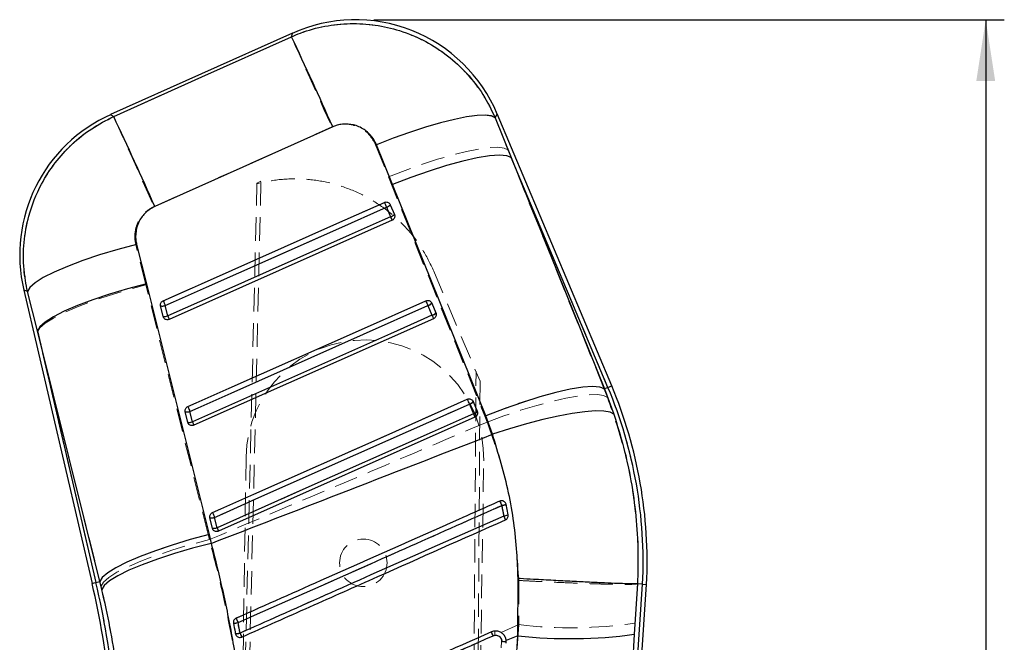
# Model space of a CAD drawing. Header units: millimetres. Extents: x 37 to 389, y 20 to 288.
# Tile 16 of 20: x 163 to 216, y 249 to 283. Entities that reach past the tile are written whole.
import ezdxf

# ---------------------------------------------------------------- set-up
doc = ezdxf.new("R2010")
doc.units = ezdxf.units.MM
doc.linetypes.add('HIDDEN', pattern=[1.905, 1.27, -0.635])
doc.layers.add('FORMATO', color=179, linetype='Continuous')
doc.styles.add('SLDTEXTSTYLE0', font='TXT', dxfattribs={"width": 0.75})
doc.dimstyles.new('SLDDIMSTYLE1', dxfattribs={"dimtxt": 3.5, "dimasz": 3.302, "dimexe": 0, "dimexo": 0.0625, "dimgap": 0.875, "dimtad": 1, "dimdec": 0, "dimlfac": 1.25, "dimrnd": 1e-09, "dimzin": 12, "dimdsep": 46, "dimtxsty": 'SLDTEXTSTYLE0', "dimsah": 1, "dimcen": 0.09, "dimadec": 0, "dimazin": 3, "dimtfac": 1, "dimtdec": 0, "dimtofl": 0, "dimtmove": 0, "dimatfit": 3, "dimfxl": 0, "dimfrac": 2, "dimtolj": 1, "dimtzin": 12, "dimarcsym": 0})

# ---------------------------------------------------------------- blocks, each defined once
blk = doc.blocks.new('_D_2')
at = {"layer": 'FORMATO'}
for p, q in [((182.514, 282.582), (216.463, 282.582)), ((215.463, 282.582), (215.463, 131.434)), ((179.526, 131.434), (216.463, 131.434))]:
    blk.add_line(p, q, dxfattribs=at)
for points in [[(215.463, 282.582), (214.955, 279.28), (215.971, 279.28)], [(215.463, 131.434), (215.971, 134.736), (214.955, 134.736)]]:
    blk.add_solid(points, dxfattribs=at)
at = {"layer": 'FORMATO', "insert": (210.951, 201.182), "char_height": 3.5, "attachment_point": 1, "rotation": 90, "style": 'SLDTEXTSTYLE0'}
blk.add_mtext('189', dxfattribs=at)

msp = doc.modelspace()

# ---------------------------------------------------------------- linework, layer by layer
at = {"color": 7, "linetype": 'Continuous', "lineweight": 25}
for p, q in [((178.129544, 281.859209), (168.330056, 277.471676)), ((195.315615, 262.871041), (189.146914, 277.515163)), ((189.04322, 277.302601), (189.904421, 275.158133)), ((183.513885, 273.70589), (182.647776, 275.847604)), ((189.904421, 275.158133), (194.922111, 262.70528)), ((195.115716, 262.786832), (189.904421, 275.158133)), ((188.534581, 261.256113), (183.513885, 273.70589)), ((183.394016, 272.624566), (183.613718, 272.103002)), ((183.185249, 272.490968), (183.404944, 271.969404)), ((183.613718, 272.103002), (183.622143, 272.079637)), ((183.487905, 271.786585), (171.486649, 266.451707)), ((169.728533, 270.485522), (170.255399, 268.373241)), ((170.255399, 268.373241), (173.63019, 254.867317)), ((163.648367, 268.03241), (167.330384, 252.234252)), ((164.382439, 265.838411), (163.852844, 267.949595)), ((185.62622, 267.325439), (185.845923, 266.803887)), ((171.151086, 266.617288), (171.020315, 267.178383)), ((171.403758, 266.634347), (171.272996, 267.19543)), ((185.417391, 267.191806), (185.637089, 266.670241)), ((185.845923, 266.803887), (185.854466, 266.780128)), ((171.170663, 266.56368), (171.151086, 266.617288)), ((185.720105, 266.487481), (172.815303, 260.750951)), ((167.752627, 252.33266), (164.382439, 265.838411)), ((164.382439, 265.838411), (167.541634, 252.283486)), ((195.115716, 262.786832), (194.922111, 262.70528)), ((194.922111, 262.70528), (195.428381, 261.347916)), ((187.858423, 262.026324), (188.078126, 261.504771)), ((172.479733, 260.916545), (172.348962, 261.477639)), ((172.732334, 260.93358), (172.601569, 261.494674)), ((187.64955, 261.892667), (187.869249, 261.371102)), ((188.078126, 261.504771), (188.086747, 261.480739)), ((172.499125, 260.863306), (172.479733, 260.916545)), ((187.952305, 261.188366), (174.143957, 255.050184)), ((188.899953, 260.264268), (188.534581, 261.256113)), ((189.626265, 256.497397), (189.616635, 256.531872)), ((189.73399, 255.924024), (189.626265, 256.497397)), ((173.808383, 255.215802), (173.677611, 255.776884)), ((174.060936, 255.232825), (173.930169, 255.793919)), ((173.827648, 255.162801), (173.808383, 255.215802)), ((173.63019, 254.867317), (173.746508, 254.392471)), ((190.268844, 249.420305), (190.271651, 252.501985)), ((167.541634, 252.283486), (167.752627, 252.33266)), ((167.855905, 251.914491), (167.752627, 252.33266)), ((194.070418, 206.105568), (197.196121, 252.186229)), ((194.172002, 210.808309), (196.979577, 252.199014)), ((196.707169, 252.215078), (196.53372, 249.499991)), ((196.707303, 252.215078), (196.707169, 252.215078)), ((196.979577, 252.199014), (196.707303, 252.215078)), ((196.979577, 252.199014), (197.196121, 252.186229)), ((175.055533, 249.52999), (175.073123, 249.474671)), ((190.268844, 249.420305), (189.634363, 249.161746)), ((196.53372, 249.499991), (194.172002, 210.808309)), ((189.385855, 249.109521), (189.383064, 249.059328)), ((189.633399, 249.027582), (189.63609, 249.07802)), ((189.63609, 249.07802), (189.634363, 249.161746))]:
    msp.add_line(p, q, dxfattribs=at)
at = {"color": 7, "linetype": 'HIDDEN', "lineweight": 18}
for p, q in [((189.728037, 275.576856), (189.039167, 277.294292)), ((170.667561, 272.523095), (180.243246, 276.808335)), ((182.599456, 275.840332), (183.291871, 274.124553)), ((189.728037, 275.576856), (195.115716, 262.786832)), ((194.91261, 262.701275), (189.728037, 275.576856)), ((174.481434, 202.122947), (176.207654, 273.753872)), ((174.719813, 202.119281), (176.427491, 273.890032)), ((176.208572, 273.791995), (176.427491, 273.890032)), ((183.291871, 274.124553), (188.477359, 261.249938)), ((183.613642, 272.10324), (183.39394, 272.624805)), ((183.406664, 271.969428), (183.186963, 272.490992)), ((183.619499, 272.087862), (183.613642, 272.10324)), ((183.487905, 271.786585), (183.406664, 271.969428)), ((170.226868, 268.303551), (169.684354, 270.481779)), ((185.702772, 269.121828), (185.734395, 269.046762)), ((185.734395, 269.046762), (188.226325, 263.131072)), ((163.85137, 267.950191), (164.397684, 265.773)), ((173.583522, 254.863252), (170.226868, 268.303551)), ((185.845844, 266.804137), (185.626141, 267.325689)), ((171.020466, 267.178085), (171.151237, 266.617002)), ((171.274661, 267.195584), (171.40543, 266.63449)), ((185.638847, 266.670301), (185.419146, 267.191865)), ((185.851737, 266.78864), (185.845844, 266.804137)), ((171.151237, 266.617002), (171.17502, 266.555526)), ((171.486649, 266.451707), (171.40543, 266.63449)), ((167.541634, 252.283486), (164.397684, 265.773)), ((164.397684, 265.773), (167.75299, 252.332749)), ((187.581434, 201.921617), (188.010163, 263.644221)), ((188.226325, 263.131072), (187.819813, 201.917951)), ((195.115716, 262.786832), (194.91261, 262.701275)), ((195.08972, 262.254026), (194.91261, 262.701275)), ((188.078045, 261.505022), (187.858342, 262.026586)), ((172.349117, 261.477341), (172.479889, 260.916247)), ((172.603291, 261.494829), (172.734061, 260.933735)), ((187.871037, 261.371185), (187.651336, 261.89275)), ((188.083964, 261.489453), (188.078045, 261.505022)), ((172.479889, 260.916247), (172.503614, 260.854866)), ((188.477359, 261.249938), (188.605195, 260.923078)), ((175.626243, 259.041538), (174.751415, 202.118795)), ((187.549903, 201.9221), (188.424731, 258.844843)), ((189.288896, 256.671288), (189.313509, 256.677808)), ((173.67777, 255.776586), (173.808542, 255.215492)), ((173.93193, 255.794074), (174.0627, 255.23298)), ((173.808542, 255.215492), (173.832228, 255.154183)), ((173.649876, 254.594614), (173.583522, 254.863252)), ((167.541634, 252.283486), (167.75299, 252.332749)), ((167.75299, 252.332749), (167.811939, 252.096178)), ((190.308141, 252.39897), (190.315279, 250.01901)), ((196.979577, 252.199014), (194.197989, 211.191442)), ((196.573875, 250.096669), (196.707789, 252.215)), ((189.359982, 249.595626), (190.315279, 250.01901)), ((175.080428, 249.459978), (175.055545, 249.529978)), ((189.032737, 249.45059), (188.92932, 249.423768))]:
    msp.add_line(p, q, dxfattribs=at)
at = {"color": 7, "linetype": 'HIDDEN', "lineweight": 18, "flags": 128}
for points in [[(178.068941, 281.661381), (173.242889, 279.50051), (168.494089, 277.374234)], [(178.129544, 281.859209), (178.122589, 281.8365), (178.068941, 281.661381)], [(178.068941, 281.661381), (178.137098, 281.5097), (178.275021, 281.202187), (178.47898, 280.747153), (178.743458, 280.156913), (179.0613, 279.447415), (179.423908, 278.637876), (179.821476, 277.750184), (180.243246, 276.808347)], [(168.494089, 277.374234), (168.348225, 277.460887), (168.330056, 277.471676)], [(168.494089, 277.374234), (168.562239, 277.222576), (168.700117, 276.915171), (168.903995, 276.460316), (169.168362, 275.870325), (169.486069, 275.161149), (169.848529, 274.351945), (170.245941, 273.464598), (170.667561, 272.523095)], [(189.039167, 277.294292), (188.834678, 277.396204), (188.501597, 277.439739), (188.047353, 277.423932), (187.482084, 277.349152), (186.818404, 277.217045), (186.071124, 277.030577), (185.256919, 276.793899), (184.393958, 276.512303), (183.501498, 276.192059), (182.599456, 275.840332)], [(189.039167, 277.294292), (189.134476, 277.489664), (189.146914, 277.515163)], [(183.291871, 274.124553), (184.190362, 274.473729), (185.079428, 274.791743), (185.939404, 275.071563), (186.751268, 275.306978), (187.497064, 275.492813), (188.160295, 275.624921), (188.72629, 275.700416), (189.182533, 275.717606), (189.518928, 275.676109), (189.728037, 275.576856)], [(183.072197, 272.749092), (182.627001, 272.551193), (180.846221, 271.759584), (173.723098, 268.593158), (171.159877, 267.453732)], [(183.186963, 272.490992), (183.167829, 272.534039), (183.148749, 272.576954), (183.130441, 272.618141), (183.113594, 272.656026), (183.098842, 272.689202), (183.08674, 272.716405), (183.077746, 272.736623), (183.072197, 272.749092)], [(183.186963, 272.490992), (182.741768, 272.293081), (180.960991, 271.501472), (173.837879, 268.335023), (171.274661, 267.195584)], [(171.40543, 266.63449), (171.850624, 266.832401), (173.631402, 267.624011), (180.754515, 270.79046), (183.406664, 271.969428)], [(163.85137, 267.950191), (163.971546, 268.168559), (164.253911, 268.419733), (164.691063, 268.697121), (165.27154, 268.993475), (165.980124, 269.301011), (166.798238, 269.611659), (167.704435, 269.917288), (168.674955, 270.209887), (169.684354, 270.481779)], [(163.648367, 268.03241), (163.67077, 268.023338), (163.85137, 267.950191)], [(164.397684, 265.773), (164.524647, 265.992083), (164.811787, 266.243579), (165.251658, 266.520979), (165.832849, 266.817071), (166.540286, 267.124178), (167.355618, 267.434349), (168.257698, 267.739513), (169.223129, 268.031778), (170.226868, 268.303551)], [(171.274661, 267.195584), (171.255528, 267.238631), (171.236448, 267.281546), (171.218139, 267.322733), (171.201289, 267.36063), (171.186535, 267.393806), (171.17443, 267.421021), (171.165431, 267.441251), (171.159877, 267.453732)], [(185.304394, 267.449989), (184.859198, 267.252078), (183.078418, 266.46048), (175.955293, 263.294055), (172.488526, 261.752977)], [(185.419146, 267.191865), (185.400013, 267.234912), (185.380932, 267.277827), (185.362624, 267.319014), (185.345779, 267.35691), (185.33103, 267.390086), (185.318931, 267.41729), (185.30994, 267.437508), (185.304394, 267.449989)], [(185.419146, 267.191865), (184.973952, 266.993966), (183.193172, 266.202357), (176.070056, 263.035907), (172.603291, 261.494829)], [(172.734061, 260.933735), (173.179256, 261.131634), (174.960035, 261.923244), (182.083152, 265.089693), (185.638847, 266.670301)], [(185.720105, 266.487481), (185.718615, 266.490831), (185.714185, 266.500809), (185.706949, 266.517093), (185.697124, 266.539194), (185.68501, 266.566446), (185.670968, 266.598036), (185.655425, 266.633012), (185.638847, 266.670301)], [(188.477359, 261.249938), (189.375743, 261.59903), (190.264686, 261.916949), (191.124532, 262.19665), (191.936267, 262.431957), (192.681939, 262.617674), (193.345062, 262.749686), (193.910969, 262.825074), (194.367144, 262.842169), (194.703505, 262.8006), (194.91261, 262.701275)], [(195.315615, 262.871041), (195.303116, 262.865772), (195.265619, 262.849977), (195.203141, 262.823655), (195.115716, 262.786832)], [(187.536591, 262.150874), (187.091396, 261.952974), (185.310615, 261.161365), (178.18749, 257.99494), (173.817176, 256.052222)], [(187.536591, 262.150874), (187.542135, 262.138405), (187.551125, 262.118175), (187.563222, 262.090971), (187.57797, 262.057783), (187.594814, 262.019899), (187.613121, 261.978712), (187.632201, 261.935796), (187.651336, 261.89275)], [(188.605195, 260.923078), (189.512577, 261.255493), (190.410275, 261.556937), (191.278341, 261.820736), (192.097486, 262.041011), (192.849506, 262.212875), (193.517698, 262.332513), (194.087208, 262.397256), (194.545386, 262.405672), (194.882051, 262.357571), (195.08972, 262.254026)], [(172.603291, 261.494829), (172.584158, 261.537876), (172.565078, 261.580791), (172.54677, 261.621978), (172.529923, 261.659875), (172.515171, 261.693051), (172.503071, 261.720266), (172.494076, 261.740496), (172.488526, 261.752977)], [(187.651336, 261.89275), (187.206139, 261.694851), (185.42536, 260.903241), (178.30224, 257.736804), (173.93193, 255.794074)], [(172.815303, 260.750951), (172.813813, 260.754301), (172.809383, 260.764267), (172.80215, 260.780551), (172.792327, 260.802653), (172.780215, 260.829904), (172.766177, 260.861482), (172.750636, 260.896446), (172.734061, 260.933735)], [(174.0627, 255.23298), (174.507895, 255.430879), (176.288675, 256.222489), (183.411794, 259.388926), (187.871037, 261.371185)], [(187.871037, 261.371185), (187.887614, 261.333897), (187.903158, 261.298921), (187.917201, 261.267342), (187.929317, 261.240079), (187.939143, 261.217978), (187.94638, 261.201694), (187.950813, 261.191728), (187.952305, 261.188366)], [(173.817176, 256.052222), (173.822723, 256.039741), (173.831716, 256.019511), (173.843814, 255.992295), (173.858564, 255.959108), (173.875409, 255.921223), (173.893716, 255.880036), (173.912796, 255.837109), (173.93193, 255.794074)], [(174.0627, 255.23298), (174.079276, 255.195691), (174.094818, 255.160727), (174.108858, 255.129137), (174.120972, 255.101885), (174.130797, 255.079796), (174.138033, 255.063512), (174.142464, 255.053546), (174.143957, 255.050184)], [(167.75299, 252.332749), (167.879997, 252.551802), (168.167224, 252.803286), (168.607219, 253.080668), (169.188568, 253.37676), (169.896185, 253.683867), (170.711713, 253.994038), (171.613992, 254.299214), (172.579613, 254.591479), (173.583522, 254.863252)], [(167.811939, 252.096178), (167.939968, 252.314284), (168.228185, 252.563967), (168.669123, 252.838763), (169.251354, 253.131547), (169.959792, 253.434732), (170.776079, 253.740468), (171.679061, 254.040816), (172.64534, 254.328015), (173.649876, 254.594614)], [(167.541634, 252.283486), (167.449245, 252.261951), (167.383222, 252.246567), (167.343595, 252.237328), (167.330384, 252.234252)]]:
    msp.add_lwpolyline(points, dxfattribs=at)
at = {"color": 7, "linetype": 'Continuous', "lineweight": 25, "flags": 128}
for points in [[(168.49467, 277.373888), (173.242091, 279.502573), (178.070881, 281.667711)], [(189.04322, 277.302601), (188.841926, 277.402379), (188.512787, 277.444222), (188.063098, 277.427175), (187.502829, 277.351632), (186.844403, 277.219274), (186.102416, 277.033033), (185.293319, 276.797034), (184.435051, 276.516511), (183.546636, 276.197674), (182.647776, 275.847604)], [(180.289557, 276.813461), (175.45931, 274.651851), (170.710445, 272.526648)], [(189.904421, 275.158133), (189.666554, 275.261964), (189.273759, 275.295009), (188.736663, 275.256386), (188.0698, 275.14713), (187.291213, 274.9702), (186.421969, 274.730375), (185.485587, 274.434151), (184.507404, 274.089553), (183.513885, 273.70589)], [(171.159544, 267.45372), (171.60473, 267.65162), (173.385471, 268.443217), (180.508439, 271.609595), (183.071854, 272.749116)], [(171.272996, 267.19543), (171.718179, 267.393341), (173.498911, 268.18495), (180.621841, 271.351423), (183.185249, 272.490968)], [(183.404944, 271.969404), (182.959762, 271.771505), (181.179028, 270.979883), (174.056099, 267.813422), (171.403758, 266.634347)], [(169.728533, 270.485522), (168.713789, 270.213546), (167.737268, 269.920566), (166.824791, 269.614341), (166.000488, 269.302954), (165.286156, 268.994655), (164.700683, 268.697586), (164.259551, 268.419602), (163.974425, 268.168058), (163.852844, 267.949595)], [(170.255399, 268.373241), (169.246003, 268.101372), (168.274272, 267.808714), (167.365643, 267.502942), (166.543902, 267.192032), (165.830559, 266.88415), (165.244289, 266.587343), (164.800438, 266.309371), (164.510626, 266.057529), (164.382439, 265.838411)], [(172.488182, 261.752965), (172.933367, 261.950864), (174.714106, 262.74245), (181.837063, 265.908816), (185.304044, 267.449989)], [(172.601569, 261.494674), (173.046752, 261.692574), (174.827485, 262.484183), (181.950416, 265.650608), (185.417391, 267.191806)], [(185.637089, 266.670241), (185.191905, 266.472342), (183.411173, 265.680744), (176.28824, 262.514319), (172.732334, 260.93358)], [(194.922111, 262.70528), (194.684265, 262.80935), (194.291619, 262.842681), (193.754787, 262.804391), (193.088279, 262.695505), (192.310119, 262.518956), (191.441342, 262.279536), (190.505437, 261.983707), (189.527705, 261.639454), (188.534581, 261.256113)], [(173.816826, 256.05221), (174.26201, 256.250109), (176.042747, 257.041695), (183.165696, 260.208049), (187.536234, 262.150874)], [(173.930169, 255.793919), (174.375352, 255.991819), (176.156085, 256.783416), (183.279016, 259.949805), (187.64955, 261.892667)], [(195.428381, 261.347916), (195.22583, 261.457445), (194.892112, 261.516823), (194.434644, 261.524739), (193.863592, 261.481025), (193.191651, 261.386635), (192.433748, 261.243679), (191.606725, 261.05534), (190.728968, 260.825791), (189.819976, 260.560133), (188.899953, 260.264268)], [(187.869249, 261.371102), (187.424066, 261.173203), (185.643334, 260.381605), (178.520402, 257.215216), (174.060936, 255.232825)], [(173.63019, 254.867317), (172.620216, 254.595461), (171.647837, 254.302802), (170.738529, 253.997006), (169.916121, 253.686096), (169.202158, 253.378203), (168.61535, 253.081401), (168.171071, 252.803471), (167.880963, 252.551695), (167.752627, 252.33266)], [(173.746508, 254.392471), (172.735422, 254.129793), (171.761876, 253.846123), (170.851326, 253.548875), (170.027578, 253.245815), (169.312171, 252.944865), (168.723809, 252.653899), (168.277875, 252.380528), (167.986031, 252.131893), (167.855905, 251.914491)]]:
    msp.add_lwpolyline(points, dxfattribs=at)
at = {"color": 8, "linetype": 'Continuous', "lineweight": 25, "flags": 128}
for points in [[(178.070881, 281.667711), (178.123236, 281.83861), (178.129544, 281.859209)], [(168.330056, 277.471676), (168.348418, 277.460768), (168.49467, 277.373888)], [(189.146914, 277.515163), (189.135829, 277.492442), (189.04322, 277.302601)], [(163.852844, 267.949595), (163.671262, 268.023135), (163.648367, 268.03241)], [(195.115716, 262.786832), (195.203141, 262.823655), (195.265619, 262.849977), (195.303116, 262.865772), (195.315615, 262.871041)], [(167.330384, 252.234252), (167.343595, 252.237328), (167.383222, 252.246567), (167.449245, 252.261951), (167.541634, 252.283486)]]:
    msp.add_lwpolyline(points, dxfattribs=at)
at = {"color": 7, "linetype": 'HIDDEN', "lineweight": 18}
msp.add_circle((181.939433, 253.34385), 1.28, dxfattribs=at)
at = {"color": 7, "linetype": 'Continuous', "lineweight": 25}
for centre, radius, start, end in [((181.514075, 274.299899), 8.2824, 22.7648068, 114.3180425), ((-29.066903, 184.059463), 228.983475, 23.89542148, 25.23092826), ((171.714586, 269.912371), 8.2824, 113.948236, 193.2426616), ((-37.773187, 180.154449), 228.030805, 23.89654722, 25.23572879), ((198.262881, 279.268), 16.530673, 203.2254907, 204.2027666), ((183.085512, 272.876736), 0.398453, 284.4959302, 320.7375424), ((183.305188, 272.355218), 0.398502, 284.4968585, 320.7347574), ((190.067685, 274.882624), 7.271793, 203.6168989, 205.1987899), ((186.286135, 273.943897), 16.460138, 203.2221119, 204.204112), ((199.833025, 273.6745), 15.806197, 203.191275, 204.2133947), ((185.317575, 267.577773), 0.398666, 284.4996794, 320.732124), ((171.118906, 267.598227), 0.431265, 256.7847799, 290.9343474), ((185.537307, 267.056144), 0.398595, 284.4973323, 320.7379982), ((171.249647, 267.037215), 0.431339, 256.7911824, 290.9335991), ((177.956286, 269.498056), 7.150975, 203.6071926, 205.2142751), ((191.976666, 269.439664), 6.918088, 203.5979486, 205.2604626), ((172.856703, 253.410427), 24.153274, 357.1251157, 22.8428109), ((172.856703, 253.410427), 24.370185, 357.1205811, 22.8428109), ((201.593208, 268.165895), 15.289833, 203.1662284, 204.2229025), ((187.549768, 262.278638), 0.398661, 284.4949736, 320.7353463), ((172.447534, 261.897382), 0.431162, 256.7841765, 290.9318147), ((186.905437, 267.927961), 15.683999, 203.1857377, 204.2162387), ((187.769383, 261.75719), 0.398795, 284.502278, 320.7315684), ((172.578297, 261.336344), 0.431215, 256.7868532, 290.9293195), ((179.041549, 263.689708), 6.884943, 203.5977113, 205.267073), ((194.02558, 264.059), 6.71753, 203.5864212, 205.2985315), ((218.69957, 269.5156), 32.093141, 203.5925515, 204.0620712), ((189.306784, 257.1672), 0.742095, 276.8416086, 295.5001533), ((173.77616, 256.196526), 0.431058, 256.7841535, 290.9333581), ((187.803489, 262.035839), 15.212842, 203.1617056, 204.2240571), ((189.40664, 256.749458), 0.887974, 276.0677178, 291.6322681), ((216.398065, 267.752796), 29.406868, 203.8411792, 204.282662), ((173.906963, 255.635212), 0.43084, 256.7729381, 290.9393026), ((180.206738, 257.916246), 6.706089, 203.5873663, 205.3015294), ((121.078166, 241.45442), 47.491815, 359.1203525, 13.1195083), ((121.078166, 241.45442), 47.708726, 359.1209337, 13.1195083), ((221.679721, 270.841541), 50.892833, 203.7258565, 204.0174512), ((174.944606, 251.10798), 1.011578, 270.1763233, 284.2209472), ((175.00377, 250.79341), 1.264481, 272.3461408, 283.5361132), ((236.473543, 276.672982), 66.911354, 203.90033409, 204.09809892), ((178.628834, 244.902412), 11.24923, 23.6837108, 24.8341044), ((193.080552, 274.675905), 25.411632, 263.647414, 277.8100431), ((189.398606, 248.201166), 0.908444, 74.8457747, 90.8042615)]:
    msp.add_arc(centre, radius, start, end, dxfattribs=at)
at = {"color": 7, "linetype": 'HIDDEN', "lineweight": 18}
for centre, radius, start, end in [((183.091968, 272.864906), 0.385792, 284.2546639, 321.5113417), ((183.31156, 272.343514), 0.385986, 284.2640846, 321.5015448), ((185.324008, 267.56602), 0.386061, 284.2665295, 321.4996167), ((171.11874, 267.605507), 0.438575, 257.0514163, 290.8251467), ((185.543753, 267.04437), 0.385967, 284.2633284, 321.5070957), ((171.249545, 267.044195), 0.438359, 257.040409, 290.8308743), ((182.025487, 258.943189), 6.4, 359.1195083, 179.1195083), ((172.856703, 253.410427), 24.153274, 357.1251157, 22.8428109), ((187.556286, 262.266773), 0.385912, 284.2585783, 321.509213), ((172.447418, 261.904467), 0.438291, 257.0393313, 290.8325385), ((187.775878, 261.745381), 0.386106, 284.267995, 321.4994202), ((172.578189, 261.343367), 0.438286, 257.0392407, 290.8326752), ((150.027143, 239.016202), 43.048662, 23.866534, 24.2123277), ((189.275388, 257.324538), 0.898486, 277.6330726, 292.986904), ((189.387465, 256.449272), 0.2436, 11.3934847, 23.4566371), ((173.77608, 256.203459), 0.438047, 257.0308198, 290.8414986), ((189.364753, 256.990087), 1.128196, 276.883157, 289.1038385), ((164.500248, 244.706098), 27.379169, 23.5822717, 24.0637276), ((173.906837, 255.642559), 0.438233, 257.0383471, 290.8340173), ((121.078166, 241.45442), 47.708726, 359.1209337, 13.1195083), ((144.735482, 236.668623), 33.299666, 23.8412184, 24.285682), ((174.931284, 251.18118), 1.084922, 270.8688753, 283.9950092), ((193.150724, 273.739731), 23.889587, 263.1835198, 278.2383001), ((174.983695, 250.901814), 1.373716, 272.9981151, 283.3204691), ((155.037677, 240.50431), 22.196098, 23.4946007, 24.092654), ((177.944626, 244.600502), 11.996975, 23.7057834, 24.7702474), ((191.323164, 249.704967), 2.304509, 180.7751193, 186.3373506), ((189.398604, 248.205794), 0.903999, 74.76985, 90.8257785)]:
    msp.add_arc(centre, radius, start, end, dxfattribs=at)
for points, knots in [([(189.039167, 277.294292), (189.027282, 277.32213), (188.824487, 277.797111), (188.339357, 278.681651), (187.430187, 279.825125), (186.3355, 280.785551), (184.990698, 281.609166), (183.533285, 282.141489), (182.039438, 282.378878), (180.68337, 282.370675), (179.337778, 282.150833), (178.491887, 281.824532), (178.068941, 281.661381)], [0, 0, 0, 0, 0.006913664, 0.117964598, 0.229015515, 0.338921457, 0.44882699, 0.587595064, 0.690334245, 0.793073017, 0.896536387, 1, 1, 1, 1]), ([(168.494089, 277.374234), (168.045791, 277.142713), (167.195381, 276.703522), (166.112797, 275.791185), (165.176478, 274.724395), (164.436474, 273.492547), (163.921412, 272.13954), (163.648763, 270.760997), (163.599964, 269.344622), (163.767568, 268.415004), (163.85137, 267.950191)], [0, 0, 0, 0, 0.132849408, 0.252012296, 0.371175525, 0.506324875, 0.628859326, 0.751394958, 0.875696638, 1, 1, 1, 1]), ([(180.243246, 276.808347), (180.244291, 276.808813), (180.422352, 276.888058), (180.806461, 276.988123), (181.332992, 276.944681), (181.83212, 276.754846), (182.295565, 276.414424), (182.496413, 276.034995), (182.599456, 275.840332)], [0, 0, 0, 0, 0.001201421, 0.204636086, 0.408047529, 0.546677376, 0.767426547, 1, 1, 1, 1]), ([(185.734395, 269.046762), (185.536194, 269.458677), (185.139792, 270.282509), (184.295523, 271.371776), (183.291677, 272.308895), (182.143476, 273.065927), (180.883679, 273.615442), (179.550202, 273.950807), (178.180065, 274.050214), (177.057144, 273.953796), (176.41037, 273.80158), (176.207654, 273.753872)], [0, 0, 0, 0, 0.118259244, 0.236518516, 0.354778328, 0.47303804, 0.591290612, 0.709543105, 0.827782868, 0.94602259, 1, 1, 1, 1]), ([(176.207654, 273.753872), (176.207769, 273.758686), (176.208052, 273.770405), (176.208379, 273.78399), (176.208572, 273.791995)], [0, 0, 0, 0, 0.410818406, 1, 1, 1, 1]), ([(169.684354, 270.481779), (169.683069, 270.487018), (169.634451, 270.685188), (169.605464, 271.095933), (169.742931, 271.59807), (170.001392, 272.033097), (170.300822, 272.334064), (170.570734, 272.473187), (170.667561, 272.523095)], [0, 0, 0, 0, 0.006657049, 0.251811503, 0.497183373, 0.63198472, 0.867979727, 1, 1, 1, 1]), ([(196.708081, 252.215036), (196.724606, 252.888778), (196.75778, 254.241382), (196.564413, 256.612846), (196.096303, 259.327459), (195.427257, 261.272661), (195.08972, 262.254026)], [0, 0, 0, 0, 0.196932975, 0.39536232, 0.694957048, 1, 1, 1, 1]), ([(188.605195, 260.923078), (186.51264, 260.034619), (181.530075, 257.919118), (176.542684, 255.815034), (173.649876, 254.594614)], [0, 0, 0, 0, 0.419975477, 1, 1, 1, 1]), ([(188.605195, 260.923078), (188.897008, 260.093821), (189.485097, 258.422627), (190.112689, 255.560829), (190.238329, 253.528331), (190.308141, 252.39897)], [0, 0, 0, 0, 0.304422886, 0.61350114, 1, 1, 1, 1]), ([(175.08833, 250.36433), (175.236279, 250.430038), (175.977908, 250.759416), (179.094254, 252.14348), (183.679835, 254.180073), (187.671721, 255.953034), (189.288896, 256.671288)], [0, 0, 0, 0, 0.031255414, 0.156675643, 0.658356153, 1, 1, 1, 1]), ([(189.394733, 256.434014), (189.246307, 256.368107), (188.504182, 256.038573), (185.387247, 254.654554), (181.527794, 252.940876), (177.536224, 251.168569), (175.919472, 250.450726), (175.193659, 250.128462)], [0, 0, 0, 0, 0.031355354, 0.156776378, 0.658460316, 0.84667155, 1, 1, 1, 1]), ([(189.499962, 255.870022), (189.479186, 255.987271), (189.445808, 256.175645), (189.408732, 256.363199), (189.394733, 256.434014)], [0, 0, 0, 0, 0.622426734, 1, 1, 1, 1]), ([(189.550719, 256.625249), (189.561181, 256.616689), (189.587346, 256.59528), (189.602088, 256.564632), (189.610935, 256.546237)], [0, 0, 0, 0, 0.399814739, 1, 1, 1, 1]), ([(175.300196, 249.565055), (175.448623, 249.630958), (176.190755, 249.960472), (179.307717, 251.344415), (183.165811, 253.057468), (187.156924, 254.829633), (188.773225, 255.547326), (189.499962, 255.870022)], [0, 0, 0, 0, 0.031358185, 0.156790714, 0.658520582, 0.846460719, 1, 1, 1, 1]), ([(175.660718, 243.524363), (175.562117, 244.447687), (175.364919, 246.294297), (174.913772, 249.076006), (174.356296, 251.856298), (173.885348, 253.681847), (173.649876, 254.594614)], [0, 0, 0, 0, 0.2468890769, 0.4937675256, 0.7468859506, 1, 1, 1, 1]), ([(167.811939, 252.096178), (167.965881, 251.43081), (168.27377, 250.100055), (168.616494, 248.027585), (168.87073, 245.912183), (168.948301, 244.483997), (168.987088, 243.769868)], [0, 0, 0, 0, 0.245832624, 0.491672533, 0.745823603, 1, 1, 1, 1]), ([(190.308141, 252.39897), (190.345439, 252.396938), (190.610765, 252.382483), (191.239641, 252.349414), (192.178189, 252.303638), (193.196361, 252.259179), (194.129229, 252.22413), (194.953878, 252.199176), (195.643143, 252.185447), (196.178801, 252.183203), (196.556066, 252.192032), (196.657215, 252.207344), (196.707789, 252.215)], [0, 0, 0, 0, 0.011732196, 0.083460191, 0.198031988, 0.312603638, 0.427171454, 0.541739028, 0.656304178, 0.770869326, 0.885434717, 1, 1, 1, 1]), ([(175.055545, 249.529978), (175.025471, 249.68797), (174.989525, 249.876814), (174.953604, 250.065548), (174.947736, 250.096383)], [0, 0, 0, 0, 0.836624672, 1, 1, 1, 1]), ([(175.193659, 250.128462), (175.21409, 250.02041), (175.249593, 249.832656), (175.285116, 249.6448), (175.300196, 249.565055)], [0, 0, 0, 0, 0.575497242, 1, 1, 1, 1]), ([(190.315279, 250.01901), (189.730347, 240.881376), (188.900588, 227.919137), (188.040934, 214.957618), (187.787286, 211.133226)], [0, 0, 0, 0, 0.704942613, 1, 1, 1, 1]), ([(194.197989, 211.191442), (194.431941, 215.018436), (195.224765, 227.987508), (196.016072, 240.955413), (196.573875, 250.096669)], [0, 0, 0, 0, 0.295086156, 1, 1, 1, 1]), ([(176.426039, 243.863597), (179.793696, 245.356069), (183.995921, 247.218405), (188.198165, 249.08073), (189.032737, 249.45059)], [0, 0, 0, 0, 0.801398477, 1, 1, 1, 1]), ([(188.92932, 249.423768), (186.854288, 248.501995), (182.704225, 246.658448), (178.554116, 244.815042), (176.479063, 243.893339)], [0, 0, 0, 0, 0.50000031, 1, 1, 1, 1]), ([(189.385576, 249.109699), (189.383512, 249.149214), (189.379529, 249.225496), (189.324714, 249.326861), (189.244429, 249.402315), (189.142682, 249.449445), (189.069386, 249.450208), (189.032737, 249.45059)], [0, 0, 0, 0, 0.2124096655, 0.4100458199, 0.6070178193, 0.803503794, 1, 1, 1, 1]), ([(189.590564, 249.332657), (189.61089, 249.271461), (189.638562, 249.188153), (189.636602, 249.10114), (189.636082, 249.078043)], [0, 0, 0, 0, 0.734565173, 1, 1, 1, 1]), ([(187.237453, 208.82717), (187.596006, 215.541293), (188.313109, 228.969489), (189.028088, 242.396312), (189.385576, 249.109699)], [0, 0, 0, 0, 0.500001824, 1, 1, 1, 1])]:
    msp.add_open_spline(points, degree=3, knots=knots, dxfattribs=at)
at = {"color": 7, "linetype": 'Continuous', "lineweight": 25}
for points, knots in [([(178.070881, 281.667711), (178.231206, 281.735063), (178.812742, 281.979362), (179.868725, 282.264694), (181.228689, 282.410887), (182.586496, 282.325896), (183.96283, 282.014386), (185.284422, 281.459089), (186.502523, 280.668849), (187.543449, 279.708974), (188.422855, 278.585432), (188.836431, 277.730212), (189.04322, 277.302601)], [0, 0, 0, 0, 0.039752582, 0.144191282, 0.24862974, 0.35113855, 0.453647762, 0.569708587, 0.676652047, 0.783596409, 0.891797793, 1, 1, 1, 1]), ([(163.852844, 267.949595), (163.778081, 268.346289), (163.613843, 269.217732), (163.633313, 270.595162), (163.909283, 272.15751), (164.487074, 273.61084), (165.312047, 274.892178), (166.223985, 275.898809), (167.285363, 276.755026), (168.091567, 277.1676), (168.49467, 277.373888)], [0, 0, 0, 0, 0.106309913, 0.233537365, 0.360762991, 0.523361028, 0.642348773, 0.761337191, 0.880668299, 1, 1, 1, 1]), ([(182.647776, 275.847604), (182.645927, 275.852132), (182.568031, 276.042911), (182.347779, 276.396135), (181.938561, 276.723097), (181.473121, 276.924429), (180.970544, 276.999375), (180.540043, 276.919563), (180.324222, 276.828145), (180.289557, 276.813461)], [0, 0, 0, 0, 0.005216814, 0.219787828, 0.434651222, 0.550718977, 0.75391164, 0.960473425, 1, 1, 1, 1]), ([(183.071854, 272.749116), (183.076723, 272.751165), (183.10672, 272.763785), (183.166847, 272.774884), (183.248952, 272.762985), (183.321883, 272.724591), (183.36989, 272.674169), (183.387835, 272.637274), (183.394016, 272.624566)], [0, 0, 0, 0, 0.041060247, 0.252956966, 0.464857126, 0.676762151, 0.888663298, 1, 1, 1, 1]), ([(170.710445, 272.526648), (170.539158, 272.432164), (170.367075, 272.337242), (170.084974, 272.070907), (169.881837, 271.803225), (169.69042, 271.300966), (169.65221, 270.861716), (169.71105, 270.571696), (169.728533, 270.485522)], [0, 0, 0, 0, 0.235155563, 0.236248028, 0.472331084, 0.635245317, 0.891621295, 1, 1, 1, 1]), ([(183.622143, 272.079637), (183.62752, 272.052359), (183.638273, 271.997797), (183.618488, 271.914888), (183.574175, 271.84387), (183.524835, 271.804169), (183.494046, 271.789509), (183.487905, 271.786585)], [0, 0, 0, 0, 0.2374739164, 0.4749947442, 0.7104384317, 0.9422461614, 1, 1, 1, 1]), ([(171.020315, 267.178383), (171.018766, 267.186104), (171.011934, 267.220155), (171.015038, 267.283331), (171.04575, 267.359612), (171.096433, 267.419488), (171.140038, 267.44314), (171.159544, 267.45372)], [0, 0, 0, 0, 0.071485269, 0.3152405, 0.558969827, 0.802707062, 1, 1, 1, 1]), ([(185.304044, 267.449989), (185.309041, 267.452088), (185.339173, 267.464747), (185.399458, 267.475768), (185.481538, 267.463734), (185.554413, 267.425235), (185.602235, 267.374822), (185.620103, 267.338034), (185.62622, 267.325439)], [0, 0, 0, 0, 0.042131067, 0.254017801, 0.465899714, 0.677781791, 0.889680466, 1, 1, 1, 1]), ([(185.854466, 266.780128), (185.859795, 266.752843), (185.870455, 266.698262), (185.850523, 266.615387), (185.806095, 266.544435), (185.756787, 266.504926), (185.72612, 266.490342), (185.720105, 266.487481)], [0, 0, 0, 0, 0.237744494, 0.47557035, 0.711304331, 0.943374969, 1, 1, 1, 1]), ([(171.486649, 266.451707), (171.460864, 266.443119), (171.4093, 266.425947), (171.326669, 266.434033), (171.251735, 266.466866), (171.199368, 266.514318), (171.178199, 266.55072), (171.170663, 266.56368)], [0, 0, 0, 0, 0.217812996, 0.435575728, 0.654725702, 0.877078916, 1, 1, 1, 1]), ([(187.536234, 262.150874), (187.541321, 262.153012), (187.571539, 262.165713), (187.631943, 262.176657), (187.71401, 262.164538), (187.786828, 262.125934), (187.834539, 262.07555), (187.85235, 262.03884), (187.858423, 262.026324)], [0, 0, 0, 0, 0.042878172, 0.254758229, 0.466636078, 0.678525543, 0.890392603, 1, 1, 1, 1]), ([(172.348962, 261.477639), (172.347389, 261.485503), (172.340548, 261.519698), (172.343781, 261.583017), (172.374626, 261.659245), (172.425322, 261.718912), (172.468804, 261.742467), (172.488182, 261.752965)], [0, 0, 0, 0, 0.0727929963, 0.3165331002, 0.5602854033, 0.8040319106, 1, 1, 1, 1]), ([(188.086747, 261.480739), (188.092044, 261.453447), (188.10264, 261.398855), (188.082612, 261.316006), (188.038096, 261.245109), (187.988815, 261.205729), (187.958234, 261.191186), (187.952305, 261.188366)], [0, 0, 0, 0, 0.237942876, 0.475958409, 0.711869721, 0.944137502, 1, 1, 1, 1]), ([(195.428381, 261.347916), (195.613927, 260.758601), (195.985015, 259.579981), (196.378271, 257.741761), (196.639076, 255.861409), (196.758575, 254.007876), (196.723802, 252.792003), (196.707303, 252.215078)], [0, 0, 0, 0, 0.200733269, 0.401463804, 0.607646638, 0.813830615, 1, 1, 1, 1]), ([(172.815303, 260.750951), (172.789518, 260.742364), (172.737955, 260.725191), (172.655326, 260.733281), (172.580389, 260.766097), (172.527909, 260.81365), (172.506717, 260.850209), (172.499125, 260.863306)], [0, 0, 0, 0, 0.217559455, 0.43506957, 0.653944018, 0.87602819, 1, 1, 1, 1]), ([(173.746508, 254.392471), (176.043407, 255.281123), (181.095571, 257.235766), (186.145764, 259.195501), (188.899953, 260.264268)], [0, 0, 0, 0, 0.454636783, 1, 1, 1, 1]), ([(190.271651, 252.501985), (190.25579, 252.971501), (190.203571, 254.517213), (189.8393, 257.155637), (189.215454, 259.220164), (188.899953, 260.264268)], [0, 0, 0, 0, 0.1773847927, 0.5839745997, 1, 1, 1, 1]), ([(189.288942, 256.670966), (189.143152, 256.606215), (188.403686, 256.277789), (185.289473, 254.894752), (180.701725, 252.85724), (176.707641, 251.083422), (175.088294, 250.364252)], [0, 0, 0, 0, 0.030799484, 0.156219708, 0.657900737, 1, 1, 1, 1]), ([(189.616635, 256.531872), (189.60485, 256.556628), (189.581279, 256.60614), (189.517112, 256.660315), (189.440394, 256.690919), (189.360058, 256.695511), (189.311527, 256.678761), (189.288942, 256.670966)], [0, 0, 0, 0, 0.205312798, 0.41063504, 0.615951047, 0.821272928, 1, 1, 1, 1]), ([(175.193112, 250.127401), (177.576847, 251.185305), (181.603264, 252.972232), (186.337283, 255.073237), (188.687568, 256.116336), (189.395186, 256.43039)], [0, 0, 0, 0, 0.503530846, 0.850524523, 1, 1, 1, 1]), ([(189.395186, 256.43039), (189.408961, 256.360787), (189.446073, 256.173273), (189.47949, 255.984906), (189.500503, 255.866458)], [0, 0, 0, 0, 0.371188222, 1, 1, 1, 1]), ([(173.677611, 255.776884), (173.676022, 255.784847), (173.669178, 255.819142), (173.672496, 255.882556), (173.703429, 255.958746), (173.75414, 256.018263), (173.797533, 256.041762), (173.816826, 256.05221)], [0, 0, 0, 0, 0.073698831, 0.317415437, 0.561170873, 0.804904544, 1, 1, 1, 1]), ([(189.500503, 255.866458), (187.115831, 254.808106), (183.087891, 253.020448), (178.354294, 250.919657), (176.005372, 249.877214), (175.299732, 249.564054)], [0, 0, 0, 0, 0.503778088, 0.85092991, 1, 1, 1, 1]), ([(175.393666, 249.353065), (176.614747, 249.895396), (179.056908, 250.980056), (183.789986, 253.082214), (187.301975, 254.642055), (189.592888, 255.659558)], [0, 0, 0, 0, 0.25798843, 0.515976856, 1, 1, 1, 1]), ([(189.592888, 255.659558), (189.61682, 255.673121), (189.664682, 255.700245), (189.713848, 255.767975), (189.740382, 255.845406), (189.736074, 255.898389), (189.73399, 255.924024)], [0, 0, 0, 0, 0.2538737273, 0.507718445, 0.7618194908, 1, 1, 1, 1]), ([(174.143957, 255.050184), (174.118173, 255.041604), (174.066609, 255.024443), (173.983978, 255.032505), (173.909047, 255.065346), (173.856493, 255.11296), (173.835279, 255.149617), (173.827648, 255.162801)], [0, 0, 0, 0, 0.2173839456, 0.4347264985, 0.6534411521, 0.8753501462, 1, 1, 1, 1]), ([(173.746508, 254.392471), (173.966729, 253.512198), (174.407175, 251.75164), (174.938694, 249.028738), (175.375379, 246.258762), (175.566014, 244.389529), (175.661333, 243.454894)], [0, 0, 0, 0, 0.246887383, 0.493777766, 0.746883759, 1, 1, 1, 1]), ([(196.707169, 252.215078), (196.656969, 252.2131), (196.55657, 252.209144), (196.18039, 252.216891), (195.645758, 252.234717), (194.95742, 252.262668), (194.13358, 252.300014), (193.20138, 252.345338), (192.183697, 252.3976), (191.231641, 252.448622), (190.588405, 252.484194), (190.308962, 252.499889), (190.271651, 252.501985)], [0, 0, 0, 0, 0.114058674, 0.228117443, 0.342176, 0.456234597, 0.570295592, 0.684356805, 0.798421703, 0.912486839, 0.988315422, 1, 1, 1, 1]), ([(168.992143, 243.709453), (168.956481, 244.390268), (168.88516, 245.751846), (168.647488, 247.813854), (168.317353, 249.880315), (168.009719, 251.236439), (167.855905, 251.914491)], [0, 0, 0, 0, 0.2460096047, 0.492000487, 0.7460039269, 1, 1, 1, 1]), ([(175.088294, 250.364252), (175.065629, 250.35156), (175.018977, 250.325436), (174.96901, 250.259759), (174.941929, 250.18145), (174.942417, 250.12484), (174.947561, 250.097253), (174.947719, 250.096407)], [0, 0, 0, 0, 0.237613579, 0.489099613, 0.740576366, 0.992044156, 1, 1, 1, 1]), ([(174.947719, 250.096407), (174.977396, 249.940496), (175.013326, 249.751734), (175.049276, 249.562861), (175.055533, 249.52999)], [0, 0, 0, 0, 0.825962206, 1, 1, 1, 1]), ([(175.299732, 249.564054), (175.284587, 249.644076), (175.249037, 249.831916), (175.213506, 250.019646), (175.193112, 250.127401)], [0, 0, 0, 0, 0.426010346, 1, 1, 1, 1]), ([(175.073123, 249.474671), (175.086944, 249.450849), (175.114585, 249.403204), (175.183166, 249.354173), (175.26235, 249.329718), (175.335915, 249.331634), (175.377614, 249.347108), (175.393666, 249.353065)], [0, 0, 0, 0, 0.216347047, 0.432698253, 0.648888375, 0.86483375, 1, 1, 1, 1]), ([(188.837821, 249.627002), (186.762853, 248.705006), (182.612917, 246.861013), (178.46296, 245.017112), (176.387981, 244.095161)], [0, 0, 0, 0, 0.499999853, 1, 1, 1, 1]), ([(176.479442, 243.892868), (178.554644, 244.81421), (182.705051, 246.656893), (186.855429, 248.499688), (188.930618, 249.421086)], [0, 0, 0, 0, 0.499999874, 1, 1, 1, 1]), ([(187.758418, 210.748549), (187.802054, 211.403967), (188.660236, 224.294079), (189.485521, 237.18492), (190.268844, 249.420305)], [0, 0, 0, 0, 0.050846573, 1, 1, 1, 1]), ([(189.593484, 249.32576), (189.590493, 249.332703), (189.562253, 249.398249), (189.48346, 249.511835), (189.325896, 249.626776), (189.139524, 249.682045), (188.969645, 249.67628), (188.873849, 249.64047), (188.837821, 249.627002)], [0, 0, 0, 0, 0.025175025, 0.23767152, 0.449921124, 0.661601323, 0.87273105, 1, 1, 1, 1]), ([(188.930618, 249.421086), (188.966882, 249.432975), (189.038053, 249.456307), (189.150907, 249.443215), (189.251519, 249.396794), (189.330276, 249.318973), (189.381111, 249.219263), (189.384273, 249.146106), (189.385855, 249.109521)], [0, 0, 0, 0, 0.171947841, 0.33745364, 0.503120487, 0.668815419, 0.834376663, 1, 1, 1, 1]), ([(189.634363, 249.161746), (189.630961, 249.187858), (189.623638, 249.244063), (189.603999, 249.297271), (189.593484, 249.32576)], [0, 0, 0, 0, 0.464583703, 1, 1, 1, 1])]:
    msp.add_open_spline(points, degree=3, knots=knots, dxfattribs=at)

# ---------------------------------------------------------------- dimensions: what is measured, and where the dimension line sits
at = {"layer": 'FORMATO'}
dim = msp.add_linear_dim(base=(215.462877, 131.433722), p1=(181.514075, 282.582299), p2=(178.526458, 131.433722), angle=90, dimstyle='SLDDIMSTYLE1', dxfattribs=at)
dim.commit()
dim.dimension.update_dxf_attribs({"geometry": '_D_2', "text_midpoint": (215.462877, 205.060962), "dimtype": 160})

doc.saveas('drawing.dxf')
